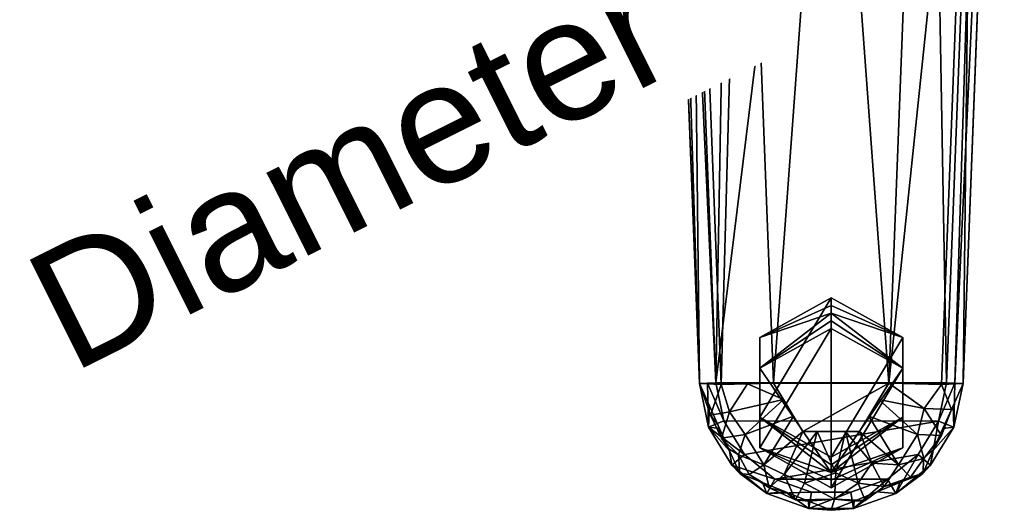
# Model space of a CAD drawing. Header units: millimetres. Extents: x -98 to 118, y -146 to 33.
# Tile 1 of 22: x -98 to 21, y -146 to -86. Entities that reach past the tile are written whole.
import ezdxf

# ---------------------------------------------------------------- set-up
doc = ezdxf.new("R2010")
doc.units = ezdxf.units.MM
doc.layers.add('P-SANR-FIXT', color=6, linetype='Continuous', lineweight=30)
doc.styles.add('Arial', font='arial.ttf', dxfattribs={"height": 14.6304})

msp = doc.modelspace()

# ---------------------------------------------------------------- meshes
at = {"layer": 'P-SANR-FIXT'}
mesh = msp.add_polyface(dxfattribs=at)
corners = [(-18.66, -0.41, 260), (-13.66, -130.21, 260), (-12.68, -134.84, 260), (-10.21, -138.89, 260), (-6.53, -141.88, 260), (-2.05, -143.47, 260), (2.69, -143.47, 260), (7.16, -141.89, 260), (10.85, -138.9, 260), (13.33, -134.86, 260), (14.32, -130.21, 260), (19.31, -0.41, 260), (18.57, 5.64, 260), (15.95, 11.13, 260), (11.73, 15.52, 260), (6.34, 18.35, 260), (0.33, 19.33, 260), (-5.68, 18.35, 260), (-11.07, 15.53, 260), (-15.29, 11.14, 260), (-17.91, 5.64, 260), (0.33, -16.76, 260), (-11.52, -11.85, 260), (-16.43, 0, 260), (-11.52, 11.85, 260), (0.33, 16.76, 260), (12.18, 11.85, 260), (17.08, 0, 260), (12.18, -11.85, 260)]
mesh.append_faces([[corners[k] for k in face] for face in [(12, 27, 11), (14, 26, 13), (16, 25, 15)]], dxfattribs={"vtx0": -1, "vtx1": -1})
mesh.append_faces([[corners[k] for k in face] for face in [(15, 25, 26, 14), (28, 10, 11, 27), (2, 9, 10, 1), (17, 24, 25, 16), (24, 17, 18), (9, 2, 3), (1, 21, 22)]], dxfattribs={"vtx0": -1, "vtx2": -1})
mesh.append_faces([[corners[k] for k in face] for face in [(10, 28, 21, 1)]], dxfattribs={"vtx0": -1, "vtx2": -1, "vtx3": -1})
mesh.append_faces([[corners[k] for k in face] for face in [(7, 8, 4), (19, 20, 24, 18)]], dxfattribs={"vtx1": -1, "vtx2": -1})
mesh.append_faces([[corners[k] for k in face] for face in [(26, 27, 12, 13), (8, 9, 3, 4), (20, 0, 23, 24), (0, 1, 22, 23)]], dxfattribs={"vtx1": -1, "vtx3": -1})
mesh.append_faces([[corners[k] for k in face] for face in [(5, 6, 7, 4)]], dxfattribs={"vtx2": -1})
mesh = msp.add_polyface(dxfattribs=at)
corners = [(-15.66, -130.29, 258), (-14.66, -130.25, 259), (-13.66, -130.21, 260), (-18.66, -0.41, 260), (-19.66, -0.44, 259), (-20.66, -0.48, 258)]
mesh.append_faces([[corners[k] for k in face] for face in [(4, 0, 1, 2)]], dxfattribs={"vtx0": -1, "vtx3": -1})
mesh.append_faces([[corners[k] for k in face] for face in [(3, 4, 2)]], dxfattribs={"vtx1": -1})
mesh.append_faces([[corners[k] for k in face] for face in [(4, 5, 0)]], dxfattribs={"vtx2": -1})
mesh = msp.add_polyface(dxfattribs=at)
corners = [(-15.66, -130.29, 258), (-20.66, -0.48, 258), (-20.66, -0.48, 220.07), (-20.42, -6.65, 228.99), (-20.14, -13.94, 236.93), (-19.79, -23.03, 242.78), (-19.39, -33.54, 245.22), (-15.66, -130.29, 248.65)]
mesh.append_faces([[corners[k] for k in face] for face in [(4, 1, 3)]], dxfattribs={"vtx0": -1, "vtx1": -1})
mesh.append_faces([[corners[k] for k in face] for face in [(1, 4, 5)]], dxfattribs={"vtx0": -1, "vtx2": -1})
mesh.append_faces([[corners[k] for k in face] for face in [(7, 0, 6), (2, 3, 1)]], dxfattribs={"vtx1": -1})
mesh.append_faces([[corners[k] for k in face] for face in [(5, 6, 1), (0, 1, 6)]], dxfattribs={"vtx1": -1, "vtx2": -1})
mesh = msp.add_polyface(dxfattribs=at)
corners = [(21.31, -0.48, 258), (20.31, -0.44, 259), (19.31, -0.41, 260), (14.32, -130.21, 260), (15.31, -130.25, 259), (16.31, -130.29, 258)]
mesh.append_faces([[corners[k] for k in face] for face in [(4, 0, 1, 2)]], dxfattribs={"vtx0": -1, "vtx3": -1})
mesh.append_faces([[corners[k] for k in face] for face in [(3, 4, 2)]], dxfattribs={"vtx1": -1})
mesh.append_faces([[corners[k] for k in face] for face in [(4, 5, 0)]], dxfattribs={"vtx2": -1})
mesh = msp.add_polyface(dxfattribs=at)
corners = [(21.31, -0.48, 258), (16.31, -130.29, 258), (16.31, -130.29, 248.65), (20.04, -33.54, 245.22), (20.44, -23.03, 242.78), (20.79, -13.94, 236.94), (21.07, -6.65, 228.99), (21.31, -0.48, 220.07)]
mesh.append_faces([[corners[k] for k in face] for face in [(5, 0, 4), (1, 3, 0)]], dxfattribs={"vtx0": -1, "vtx1": -1})
mesh.append_faces([[corners[k] for k in face] for face in [(0, 5, 6)]], dxfattribs={"vtx0": -1, "vtx2": -1})
mesh.append_faces([[corners[k] for k in face] for face in [(3, 4, 0)]], dxfattribs={"vtx1": -1, "vtx2": -1})
mesh.append_faces([[corners[k] for k in face] for face in [(6, 7, 0), (1, 2, 3)]], dxfattribs={"vtx2": -1})
mesh = msp.add_polyface(dxfattribs=at)
corners = [(-19.39, -33.54, 245.22), (-16.75, -33.66, 238.87), (-10.39, -33.51, 236.23), (-6.67, -130.26, 239.66), (-13.02, -130.41, 242.29), (-15.66, -130.29, 248.65)]
mesh.append_faces([[corners[k] for k in face] for face in [(4, 2, 3)]], dxfattribs={"vtx0": -1})
mesh.append_faces([[corners[k] for k in face] for face in [(5, 1, 4), (2, 4, 1)]], dxfattribs={"vtx0": -1, "vtx1": -1})
mesh.append_faces([[corners[k] for k in face] for face in [(0, 1, 5)]], dxfattribs={"vtx1": -1})
mesh = msp.add_polyface(dxfattribs=at)
corners = [(-6.67, -130.26, 239.66), (-10.39, -33.51, 236.23), (0.33, -35.14, 236.29), (11.04, -33.51, 236.23), (7.32, -130.26, 239.66), (3.75, -136.1, 239.86), (-3.1, -136.1, 239.86)]
mesh.append_faces([[corners[k] for k in face] for face in [(2, 0, 1)]], dxfattribs={"vtx0": -1})
mesh.append_faces([[corners[k] for k in face] for face in [(4, 0, 2)]], dxfattribs={"vtx0": -1, "vtx1": -1, "vtx2": -1})
mesh.append_faces([[corners[k] for k in face] for face in [(4, 6, 0)]], dxfattribs={"vtx0": -1, "vtx2": -1})
mesh.append_faces([[corners[k] for k in face] for face in [(5, 6, 4)]], dxfattribs={"vtx1": -1})
mesh.append_faces([[corners[k] for k in face] for face in [(2, 3, 4)]], dxfattribs={"vtx2": -1})
mesh = msp.add_polyface(dxfattribs=at)
corners = [(16.31, -130.29, 248.65), (13.68, -130.41, 242.29), (7.32, -130.26, 239.66), (11.04, -33.51, 236.23), (17.4, -33.66, 238.87), (20.04, -33.54, 245.22)]
mesh.append_faces([[corners[k] for k in face] for face in [(0, 4, 5)]], dxfattribs={"vtx0": -1})
mesh.append_faces([[corners[k] for k in face] for face in [(2, 4, 1)]], dxfattribs={"vtx0": -1, "vtx1": -1})
mesh.append_faces([[corners[k] for k in face] for face in [(4, 0, 1)]], dxfattribs={"vtx0": -1, "vtx2": -1})
mesh.append_faces([[corners[k] for k in face] for face in [(2, 3, 4)]], dxfattribs={"vtx2": -1})
mesh = msp.add_polyface(dxfattribs=at)
corners = [(0.33, -119.9, 246.82), (-8.33, -124.73, 248.12), (-8.33, -134.39, 250.71), (0.33, -139.22, 252), (8.99, -134.39, 250.71), (8.99, -124.73, 248.12)]
mesh.append_faces([[corners[k] for k in face] for face in [(3, 5, 0, 2)]], dxfattribs={"vtx0": -1, "vtx2": -1})
mesh.append_faces([[corners[k] for k in face] for face in [(4, 5, 3)]], dxfattribs={"vtx1": -1})
mesh.append_faces([[corners[k] for k in face] for face in [(0, 1, 2)]], dxfattribs={"vtx2": -1})
mesh = msp.add_polyface(dxfattribs=at)
corners = [(0.33, -142.94, 238.13), (0.33, -142.01, 241.6), (0.33, -141.08, 245.07), (0.33, -140.15, 248.53), (0.33, -139.22, 252), (-8.33, -134.39, 250.71), (-8.33, -124.73, 248.12), (0.33, -119.9, 246.82), (0.33, -120.83, 243.36), (0.33, -121.76, 239.89), (0.33, -122.69, 236.42), (0.33, -123.62, 232.96), (-8.33, -128.45, 234.25), (-8.33, -138.11, 236.84)]
mesh.append_faces([[corners[k] for k in face] for face in [(3, 5, 2), (2, 13, 1)]], dxfattribs={"vtx0": -1, "vtx1": -1})
mesh.append_faces([[corners[k] for k in face] for face in [(2, 9, 12)]], dxfattribs={"vtx0": -1, "vtx1": -1, "vtx2": -1})
mesh.append_faces([[corners[k] for k in face] for face in [(6, 8, 9)]], dxfattribs={"vtx0": -1, "vtx2": -1})
mesh.append_faces([[corners[k] for k in face] for face in [(2, 5, 6, 9)]], dxfattribs={"vtx0": -1, "vtx2": -1, "vtx3": -1})
mesh.append_faces([[corners[k] for k in face] for face in [(4, 5, 3), (0, 1, 13), (11, 12, 10)]], dxfattribs={"vtx1": -1})
mesh.append_faces([[corners[k] for k in face] for face in [(12, 13, 2), (9, 10, 12)]], dxfattribs={"vtx1": -1, "vtx2": -1})
mesh.append_faces([[corners[k] for k in face] for face in [(6, 7, 8)]], dxfattribs={"vtx2": -1})
mesh = msp.add_polyface(dxfattribs=at)
corners = [(0.33, -139.22, 252), (0.33, -140.15, 248.53), (0.33, -141.08, 245.07), (0.33, -142.01, 241.6), (0.33, -142.94, 238.13), (8.99, -138.11, 236.84), (8.99, -128.45, 234.25), (0.33, -123.62, 232.96), (0.33, -122.69, 236.42), (0.33, -121.76, 239.89), (0.33, -120.83, 243.36), (0.33, -119.9, 246.82), (8.99, -124.73, 248.12), (8.99, -134.39, 250.71)]
mesh.append_faces([[corners[k] for k in face] for face in [(10, 12, 9)]], dxfattribs={"vtx0": -1, "vtx1": -1})
mesh.append_faces([[corners[k] for k in face] for face in [(6, 9, 2)]], dxfattribs={"vtx0": -1, "vtx1": -1, "vtx2": -1})
mesh.append_faces([[corners[k] for k in face] for face in [(2, 9, 12, 13)]], dxfattribs={"vtx0": -1, "vtx1": -1, "vtx3": -1})
mesh.append_faces([[corners[k] for k in face] for face in [(13, 1, 2), (5, 2, 3)]], dxfattribs={"vtx0": -1, "vtx2": -1})
mesh.append_faces([[corners[k] for k in face] for face in [(8, 9, 6), (5, 6, 2)]], dxfattribs={"vtx1": -1, "vtx2": -1})
mesh.append_faces([[corners[k] for k in face] for face in [(10, 11, 12), (6, 7, 8), (13, 0, 1), (3, 4, 5)]], dxfattribs={"vtx2": -1})
mesh = msp.add_polyface(dxfattribs=at)
corners = [(0.33, -142.94, 238.13), (-8.33, -138.11, 236.84), (-8.33, -128.45, 234.25), (0.33, -123.62, 232.96), (8.99, -128.45, 234.25), (8.99, -138.11, 236.84)]
mesh.append_faces([[corners[k] for k in face] for face in [(3, 1, 2)]], dxfattribs={"vtx0": -1})
mesh.append_faces([[corners[k] for k in face] for face in [(0, 1, 3, 4)]], dxfattribs={"vtx1": -1, "vtx3": -1})
mesh.append_faces([[corners[k] for k in face] for face in [(4, 5, 0)]], dxfattribs={"vtx2": -1})
mesh = msp.add_polyface(dxfattribs=at)
corners = [(16.31, -130.29, 258), (15.31, -130.25, 259), (14.32, -130.21, 260), (13.33, -134.86, 260), (10.85, -138.9, 260), (7.16, -141.89, 260), (2.69, -143.47, 260), (-2.05, -143.47, 260), (-6.53, -141.88, 260), (-10.21, -138.89, 260), (-12.68, -134.84, 260), (-13.66, -130.21, 260), (-14.66, -130.25, 259), (-15.66, -130.29, 258), (-14.54, -135.59, 258), (-11.71, -140.22, 258), (-7.5, -143.63, 258), (-2.38, -145.44, 258), (3.04, -145.44, 258), (8.15, -143.63, 258), (12.36, -140.22, 258), (15.19, -135.59, 258)]
mesh.append_faces([[corners[k] for k in face] for face in [(12, 10, 11), (14, 12, 13)]], dxfattribs={"vtx0": -1})
mesh.append_faces([[corners[k] for k in face] for face in [(14, 10, 12), (1, 3, 21)]], dxfattribs={"vtx0": -1, "vtx1": -1, "vtx2": -1})
mesh.append_faces([[corners[k] for k in face] for face in [(16, 7, 8), (15, 8, 9), (14, 9, 10), (9, 14, 15), (17, 6, 7), (18, 5, 6), (20, 3, 4), (19, 4, 5), (5, 18, 19), (3, 20, 21)]], dxfattribs={"vtx0": -1, "vtx2": -1})
mesh.append_faces([[corners[k] for k in face] for face in [(0, 1, 21)]], dxfattribs={"vtx1": -1})
mesh.append_faces([[corners[k] for k in face] for face in [(15, 16, 8), (16, 17, 7), (19, 20, 4), (17, 18, 6)]], dxfattribs={"vtx1": -1, "vtx2": -1})
mesh.append_faces([[corners[k] for k in face] for face in [(1, 2, 3)]], dxfattribs={"vtx2": -1})
mesh = msp.add_polyface(dxfattribs=at)
corners = [(-15.66, -130.29, 248.65), (-13.02, -130.41, 242.29), (-6.67, -130.26, 239.66), (-3.1, -136.1, 239.86), (3.75, -136.1, 239.86), (7.32, -130.26, 239.66), (13.68, -130.41, 242.29), (16.31, -130.29, 248.65), (11.42, -141.2, 248.82), (0.33, -145.67, 248.89), (-10.77, -141.2, 248.82), (4.88, -134.25, 239.8), (-4.23, -134.24, 239.8), (14.09, -135.25, 248.73), (-13.43, -135.25, 248.73), (8.49, -140.15, 242.39), (-7.84, -140.15, 242.39), (0.33, -136.1, 239.86), (6.1, -132.25, 239.73), (-5.45, -132.25, 239.73), (-2.93, -142.39, 242.28), (3.59, -142.38, 242.28), (10.78, -136.5, 241.64), (-10.13, -136.5, 241.65), (-5.22, -143.44, 248.85), (5.87, -143.44, 248.85), (11.6, -133.33, 241.14), (14.92, -133.45, 244.73), (13.69, -136.62, 244.75), (11.57, -139.4, 244.43), (12.75, -138.23, 248.77), (9.94, -141.66, 245.51), (6.74, -142.77, 244.02), (8.65, -142.32, 248.84), (5.23, -139.96, 241.01), (2.04, -136.1, 239.86), (4.45, -144.47, 245.55), (0.73, -144.31, 244.14), (3.1, -144.55, 248.87), (-2.45, -144.55, 248.87), (-3.99, -144.39, 245.47), (-7.22, -142.93, 245.27), (0.89, -141.13, 241.08), (-5.39, -141.32, 242.13), (-7.99, -142.32, 248.84), (-9.61, -141.32, 245.37), (-12.1, -138.23, 248.77), (-12.96, -136.92, 244.91), (-12.02, -133.74, 242.01), (-14.32, -134.13, 245.26), (-10.93, -138.94, 243.95), (-9.84, -130.34, 240.98), (-1.38, -136.1, 239.86)]
mesh.append_faces([[corners[k] for k in face] for face in [(3, 16, 12), (6, 26, 5), (13, 27, 7), (8, 29, 30), (25, 32, 33), (9, 37, 38), (39, 37, 9), (10, 45, 44)]], dxfattribs={"vtx0": -1, "vtx1": -1})
mesh.append_faces([[corners[k] for k in face] for face in [(49, 48, 47), (32, 25, 36), (41, 40, 24), (23, 16, 50), (34, 32, 21), (28, 30, 29), (26, 22, 18), (23, 12, 16), (49, 47, 14), (35, 34, 21), (15, 11, 22), (41, 16, 43), (41, 44, 45), (48, 51, 19), (39, 40, 37), (37, 20, 42), (31, 32, 15), (28, 29, 22), (6, 27, 26), (20, 52, 42), (47, 23, 50), (13, 28, 27), (40, 20, 37), (8, 31, 29), (22, 26, 28), (27, 28, 26), (29, 15, 22), (15, 29, 31), (15, 34, 4), (31, 33, 32), (21, 32, 36), (32, 34, 15), (21, 36, 37), (36, 38, 37), (21, 37, 42), (40, 41, 43), (20, 40, 43), (16, 41, 45), (21, 42, 35), (52, 20, 43), (43, 16, 3), (10, 50, 45), (23, 47, 48), (23, 48, 19), (48, 49, 1), (47, 50, 46), (45, 50, 16)]], dxfattribs={"vtx0": -1, "vtx1": -1, "vtx2": -1})
mesh.append_faces([[corners[k] for k in face] for face in [(27, 6, 7), (26, 18, 5), (28, 13, 30), (31, 8, 33), (36, 25, 38), (41, 24, 44), (50, 10, 46), (49, 0, 1), (49, 14, 0), (48, 1, 51)]], dxfattribs={"vtx0": -1, "vtx2": -1})
mesh.append_faces([[corners[k] for k in face] for face in [(42, 52, 17, 35)]], dxfattribs={"vtx0": -1, "vtx3": -1})
mesh.append_faces([[corners[k] for k in face] for face in [(2, 19, 51)]], dxfattribs={"vtx1": -1})
mesh.append_faces([[corners[k] for k in face] for face in [(4, 11, 15), (11, 18, 22), (19, 12, 23), (35, 4, 34), (39, 24, 40), (3, 52, 43), (46, 14, 47)]], dxfattribs={"vtx1": -1, "vtx2": -1})
mesh = msp.add_polyface(dxfattribs=at)
corners = [(16.31, -130.29, 258), (15.19, -135.59, 258), (12.36, -140.22, 258), (8.15, -143.63, 258), (3.04, -145.44, 258), (-2.38, -145.44, 258), (-7.5, -143.63, 258), (-11.71, -140.22, 258), (-14.54, -135.59, 258), (-15.66, -130.29, 258), (-15.66, -130.29, 248.65), (-10.77, -141.2, 248.82), (0.33, -145.67, 248.89), (11.42, -141.2, 248.82), (16.31, -130.29, 248.65), (-13.22, -135.75, 248.73), (-5.22, -143.44, 248.85), (5.87, -143.44, 248.85), (13.87, -135.75, 248.73), (-14.44, -133.02, 248.69), (-7.99, -142.32, 248.84), (12.64, -138.47, 248.78), (15.09, -133.02, 248.69), (8.65, -142.32, 248.84), (3.1, -144.56, 248.87), (-2.45, -144.56, 248.87), (-11.99, -138.47, 248.78)]
mesh.append_faces([[corners[k] for k in face] for face in [(19, 9, 10)]], dxfattribs={"vtx0": -1})
mesh.append_faces([[corners[k] for k in face] for face in [(9, 19, 8), (18, 1, 21), (3, 13, 2), (26, 8, 15), (8, 26, 7), (5, 12, 4)]], dxfattribs={"vtx0": -1, "vtx1": -1})
mesh.append_faces([[corners[k] for k in face] for face in [(6, 11, 20), (22, 0, 1), (1, 18, 22), (3, 23, 13), (17, 3, 4), (4, 24, 17), (3, 17, 23), (2, 13, 21), (4, 12, 24), (5, 16, 25), (11, 6, 7), (16, 5, 6)]], dxfattribs={"vtx0": -1, "vtx2": -1})
mesh.append_faces([[corners[k] for k in face] for face in [(1, 2, 21), (25, 12, 5), (20, 16, 6), (19, 15, 8), (26, 11, 7)]], dxfattribs={"vtx1": -1, "vtx2": -1})
mesh.append_faces([[corners[k] for k in face] for face in [(22, 14, 0)]], dxfattribs={"vtx2": -1})

# ---------------------------------------------------------------- next in the draw order: texts
at = {"color": 5, "lineweight": 30, "insert": (-61.27, -97.51, -70.9), "char_height": 14.63, "width": 99.2058, "attachment_point": 2, "rotation": 26.5651, "line_spacing_factor": 0.941778, "style": 'Arial', "bg_fill": 3, "box_fill_scale": 1.25, "bg_fill_color": 256, "bg_fill_true_color": 13158600, "bg_fill_transparency": 0}
msp.add_mtext('Diameter', dxfattribs=at)

doc.saveas('drawing.dxf')
